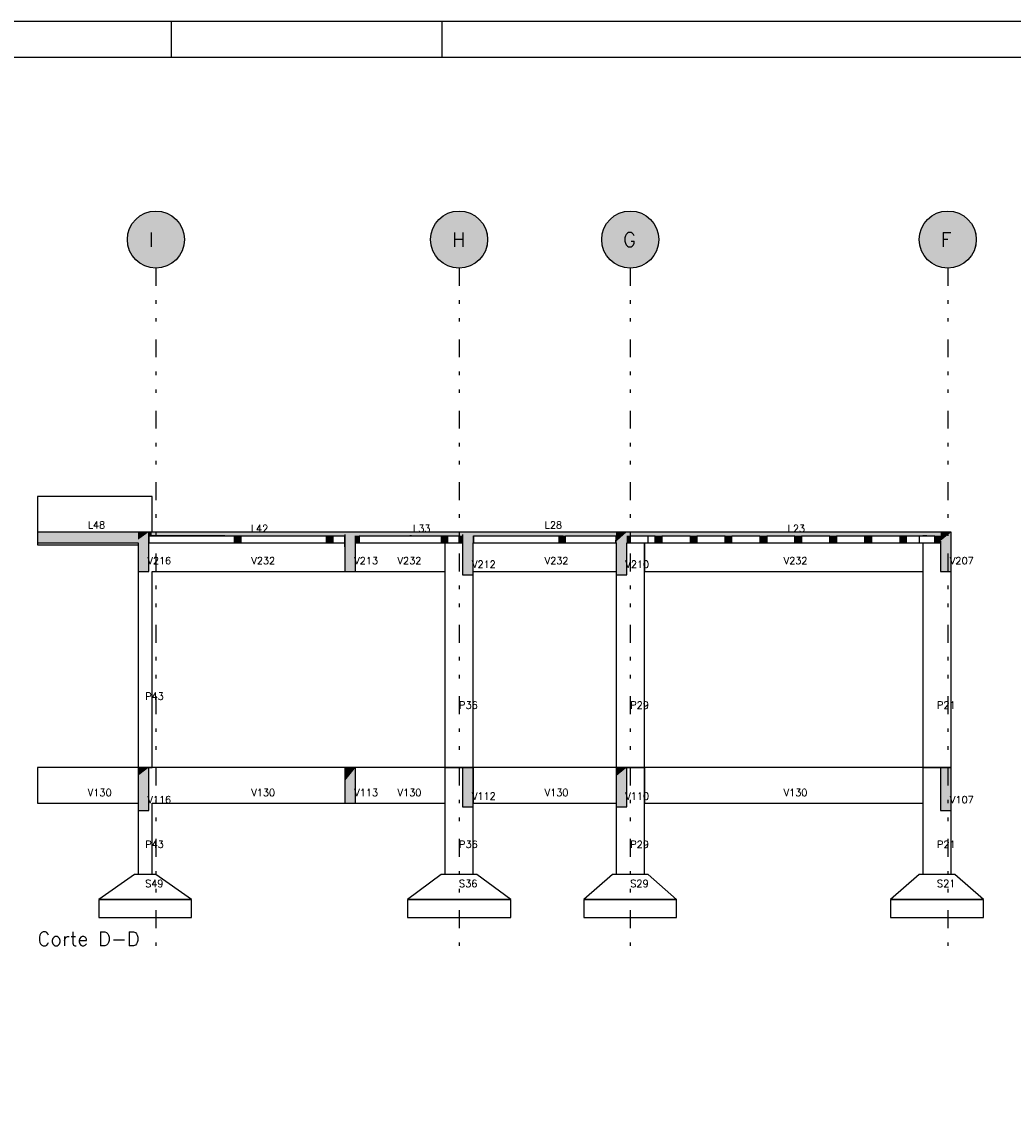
# Model space of a CAD drawing. Extents: x 0 to 84.1, y 0 to 59.4.
# Tile 3 of 6: x 16.8 to 44.6, y 29.1 to 59.4. Entities that reach past the tile are written whole.
import ezdxf

# ---------------------------------------------------------------- set-up
doc = ezdxf.new("R2010")
doc.units = 0
doc.linetypes.add('ESTILO_TQS_0004', pattern=[2, 0.5, -0.4, 0.1, -0.4, 0.1, -0.5])
for name, color, linetype in [('1', 1, 'CONTINUOUS'), ('2', 2, 'CONTINUOUS'), ('6', 6, 'CONTINUOUS')]:
    doc.layers.add(name, color=color, linetype=linetype)
doc.styles.get("Standard").update_dxf_attribs({"font": 'ROMANS.SHX'})

msp = doc.modelspace()

# ---------------------------------------------------------------- linework, layer by layer
at = {"layer": '1', "linetype": 'ESTILO_TQS_0004'}
for p, q in [((20.569266, 52.490471), (20.569266, 33.49047)), ((29.069266, 52.490471), (29.069266, 33.49047)), ((33.869266, 52.490471), (33.869266, 33.49047)), ((42.769266, 52.490471), (42.769266, 33.49047))]:
    msp.add_line(p, q, dxfattribs=at)
at = {"layer": '1', "linetype": 'CONTINUOUS'}
for points in [[(21.369266, 53.290471), (20.107921, 53.944046), (20.023223, 53.875139)], [(21.369266, 53.290471), (20.201214, 54.000779), (20.107921, 53.944046)], [(21.369266, 53.290471), (20.301362, 54.044279), (20.201214, 54.000779)], [(21.369266, 53.290471), (20.406501, 54.073738), (20.301362, 54.044279)], [(21.369266, 53.290471), (20.514672, 54.088606), (20.406501, 54.073738)], [(21.369266, 53.290471), (20.62386, 54.088606), (20.514672, 54.088606)], [(21.369266, 53.290471), (20.732031, 54.073738), (20.62386, 54.088606)], [(21.369266, 53.290471), (20.837169, 54.044279), (20.732031, 54.073738)], [(21.369266, 53.290471), (20.937318, 54.000779), (20.837169, 54.044279)], [(21.369266, 53.290471), (21.03061, 53.944046), (20.937318, 54.000779)], [(21.369266, 53.290471), (21.115308, 53.875139), (21.03061, 53.944046)], [(29.869266, 53.290471), (28.607921, 53.944046), (28.523223, 53.875139)], [(29.869266, 53.290471), (28.701214, 54.000779), (28.607921, 53.944046)], [(29.869266, 53.290471), (28.801362, 54.044279), (28.701214, 54.000779)], [(29.869266, 53.290471), (28.906501, 54.073738), (28.801362, 54.044279)], [(29.869266, 53.290471), (29.014672, 54.088606), (28.906501, 54.073738)], [(29.869266, 53.290471), (29.12386, 54.088606), (29.014672, 54.088606)], [(29.869266, 53.290471), (29.232031, 54.073738), (29.12386, 54.088606)], [(29.869266, 53.290471), (29.337169, 54.044279), (29.232031, 54.073738)], [(29.869266, 53.290471), (29.437318, 54.000779), (29.337169, 54.044279)], [(29.869266, 53.290471), (29.53061, 53.944046), (29.437318, 54.000779)], [(29.869266, 53.290471), (29.615308, 53.875139), (29.53061, 53.944046)], [(34.669266, 53.290471), (33.407921, 53.944046), (33.323223, 53.875139)], [(34.669266, 53.290471), (33.501214, 54.000779), (33.407921, 53.944046)], [(34.669266, 53.290471), (33.601362, 54.044279), (33.501214, 54.000779)], [(34.669266, 53.290471), (33.706501, 54.073738), (33.601362, 54.044279)], [(34.669266, 53.290471), (33.814672, 54.088606), (33.706501, 54.073738)], [(34.669266, 53.290471), (33.92386, 54.088606), (33.814672, 54.088606)], [(34.669266, 53.290471), (34.032031, 54.073738), (33.92386, 54.088606)], [(34.669266, 53.290471), (34.137169, 54.044279), (34.032031, 54.073738)], [(34.669266, 53.290471), (34.237318, 54.000779), (34.137169, 54.044279)], [(34.669266, 53.290471), (34.33061, 53.944046), (34.237318, 54.000779)], [(34.669266, 53.290471), (34.415308, 53.875139), (34.33061, 53.944046)], [(43.569266, 53.290471), (42.307921, 53.944046), (42.223223, 53.875139)], [(43.569266, 53.290471), (42.401214, 54.000779), (42.307921, 53.944046)], [(43.569266, 53.290471), (42.501362, 54.044279), (42.401214, 54.000779)], [(43.569266, 53.290471), (42.606501, 54.073738), (42.501362, 54.044279)], [(43.569266, 53.290471), (42.714672, 54.088606), (42.606501, 54.073738)], [(43.569266, 53.290471), (42.82386, 54.088606), (42.714672, 54.088606)], [(43.569266, 53.290471), (42.932031, 54.073738), (42.82386, 54.088606)], [(43.569266, 53.290471), (43.037169, 54.044279), (42.932031, 54.073738)], [(43.569266, 53.290471), (43.137318, 54.000779), (43.037169, 54.044279)], [(43.569266, 53.290471), (43.23061, 53.944046), (43.137318, 54.000779)], [(43.569266, 53.290471), (43.315308, 53.875139), (43.23061, 53.944046)], [(21.369266, 53.290471), (19.88573, 53.706138), (19.835497, 53.609191)], [(21.369266, 53.290471), (19.948697, 53.795341), (19.88573, 53.706138)], [(21.369266, 53.290471), (20.023223, 53.875139), (19.948697, 53.795341)], [(21.369266, 53.290471), (21.189835, 53.795341), (21.115308, 53.875139)], [(21.369266, 53.290471), (21.252801, 53.706138), (21.189835, 53.795341)], [(21.369266, 53.290471), (21.303035, 53.609191), (21.252801, 53.706138)], [(29.869266, 53.290471), (28.38573, 53.706138), (28.335497, 53.609191)], [(29.869266, 53.290471), (28.448697, 53.795341), (28.38573, 53.706138)], [(29.869266, 53.290471), (28.523223, 53.875139), (28.448697, 53.795341)], [(29.869266, 53.290471), (29.689835, 53.795341), (29.615308, 53.875139)], [(29.869266, 53.290471), (29.752801, 53.706138), (29.689835, 53.795341)], [(29.869266, 53.290471), (29.803035, 53.609191), (29.752801, 53.706138)], [(34.669266, 53.290471), (33.18573, 53.706138), (33.135497, 53.609191)], [(34.669266, 53.290471), (33.248697, 53.795341), (33.18573, 53.706138)], [(34.669266, 53.290471), (33.323223, 53.875139), (33.248697, 53.795341)], [(34.669266, 53.290471), (34.489835, 53.795341), (34.415308, 53.875139)], [(34.669266, 53.290471), (34.552801, 53.706138), (34.489835, 53.795341)], [(34.669266, 53.290471), (34.603035, 53.609191), (34.552801, 53.706138)], [(43.569266, 53.290471), (42.08573, 53.706138), (42.035497, 53.609191)], [(43.569266, 53.290471), (42.148697, 53.795341), (42.08573, 53.706138)], [(43.569266, 53.290471), (42.223223, 53.875139), (42.148697, 53.795341)], [(43.569266, 53.290471), (43.389835, 53.795341), (43.315308, 53.875139)], [(43.569266, 53.290471), (43.452801, 53.706138), (43.389835, 53.795341)], [(43.569266, 53.290471), (43.503035, 53.609191), (43.452801, 53.706138)], [(21.369266, 53.290471), (19.776717, 53.399404), (19.769266, 53.290471)], [(21.369266, 53.290471), (19.798932, 53.506308), (19.776717, 53.399404)], [(21.369266, 53.290471), (19.835497, 53.609191), (19.798932, 53.506308)], [(21.369266, 53.290471), (21.3396, 53.506308), (21.303035, 53.609191)], [(21.369266, 53.290471), (21.361814, 53.399404), (21.3396, 53.506308)], [(29.869266, 53.290471), (28.276717, 53.399404), (28.269266, 53.290471)], [(29.869266, 53.290471), (28.298932, 53.506308), (28.276717, 53.399404)], [(29.869266, 53.290471), (28.335497, 53.609191), (28.298932, 53.506308)], [(29.869266, 53.290471), (29.8396, 53.506308), (29.803035, 53.609191)], [(29.869266, 53.290471), (29.861814, 53.399404), (29.8396, 53.506308)], [(34.669266, 53.290471), (33.076717, 53.399404), (33.069266, 53.290471)], [(34.669266, 53.290471), (33.098932, 53.506308), (33.076717, 53.399404)], [(34.669266, 53.290471), (33.135497, 53.609191), (33.098932, 53.506308)], [(34.669266, 53.290471), (34.6396, 53.506308), (34.603035, 53.609191)], [(34.669266, 53.290471), (34.661814, 53.399404), (34.6396, 53.506308)], [(43.569266, 53.290471), (41.976717, 53.399404), (41.969266, 53.290471)], [(43.569266, 53.290471), (41.998932, 53.506308), (41.976717, 53.399404)], [(43.569266, 53.290471), (42.035497, 53.609191), (41.998932, 53.506308)], [(43.569266, 53.290471), (43.5396, 53.506308), (43.503035, 53.609191)], [(43.569266, 53.290471), (43.561814, 53.399404), (43.5396, 53.506308)], [(21.369266, 53.290471), (19.769266, 53.290471), (19.776717, 53.181537)], [(21.369266, 53.290471), (19.776717, 53.181537), (19.798932, 53.074633)], [(21.369266, 53.290471), (19.798932, 53.074633), (19.835497, 52.97175)], [(21.369266, 53.290471), (19.835497, 52.97175), (19.88573, 52.874803)], [(21.369266, 53.290471), (19.88573, 52.874803), (19.948697, 52.7856)], [(21.369266, 53.290471), (19.948697, 52.7856), (20.023223, 52.705802)], [(21.369266, 53.290471), (20.023223, 52.705802), (20.107921, 52.636895)], [(21.369266, 53.290471), (20.107921, 52.636895), (20.201214, 52.580162)], [(21.369266, 53.290471), (20.201214, 52.580162), (20.301362, 52.536662)], [(21.369266, 53.290471), (20.301362, 52.536662), (20.406501, 52.507203)], [(21.369266, 53.290471), (20.406501, 52.507203), (20.514672, 52.492335)], [(21.369266, 53.290471), (20.514672, 52.492335), (20.62386, 52.492335)], [(21.369266, 53.290471), (20.62386, 52.492335), (20.732031, 52.507203)], [(21.369266, 53.290471), (20.732031, 52.507203), (20.837169, 52.536662)], [(21.369266, 53.290471), (20.837169, 52.536662), (20.937318, 52.580162)], [(21.369266, 53.290471), (20.937318, 52.580162), (21.03061, 52.636895)], [(21.369266, 53.290471), (21.03061, 52.636895), (21.115308, 52.705802)], [(21.369266, 53.290471), (21.115308, 52.705802), (21.189835, 52.7856)], [(21.369266, 53.290471), (21.189835, 52.7856), (21.252801, 52.874803)], [(21.369266, 53.290471), (21.252801, 52.874803), (21.303035, 52.97175)], [(21.369266, 53.290471), (21.303035, 52.97175), (21.3396, 53.074633)], [(21.369266, 53.290471), (21.3396, 53.074633), (21.361814, 53.181537)], [(21.369266, 53.290471), (21.361814, 53.181537), (21.369266, 53.290471)], [(29.869266, 53.290471), (28.269266, 53.290471), (28.276717, 53.181537)], [(29.869266, 53.290471), (28.276717, 53.181537), (28.298932, 53.074633)], [(29.869266, 53.290471), (28.298932, 53.074633), (28.335497, 52.97175)], [(29.869266, 53.290471), (28.335497, 52.97175), (28.38573, 52.874803)], [(29.869266, 53.290471), (28.38573, 52.874803), (28.448697, 52.7856)], [(29.869266, 53.290471), (28.448697, 52.7856), (28.523223, 52.705802)], [(29.869266, 53.290471), (28.523223, 52.705802), (28.607921, 52.636895)], [(29.869266, 53.290471), (28.607921, 52.636895), (28.701214, 52.580162)], [(29.869266, 53.290471), (28.701214, 52.580162), (28.801362, 52.536662)], [(29.869266, 53.290471), (28.801362, 52.536662), (28.906501, 52.507203)], [(29.869266, 53.290471), (28.906501, 52.507203), (29.014672, 52.492335)], [(29.869266, 53.290471), (29.014672, 52.492335), (29.12386, 52.492335)], [(29.869266, 53.290471), (29.12386, 52.492335), (29.232031, 52.507203)], [(29.869266, 53.290471), (29.232031, 52.507203), (29.337169, 52.536662)], [(29.869266, 53.290471), (29.337169, 52.536662), (29.437318, 52.580162)], [(29.869266, 53.290471), (29.437318, 52.580162), (29.53061, 52.636895)], [(29.869266, 53.290471), (29.53061, 52.636895), (29.615308, 52.705802)], [(29.869266, 53.290471), (29.615308, 52.705802), (29.689835, 52.7856)], [(29.869266, 53.290471), (29.689835, 52.7856), (29.752801, 52.874803)], [(29.869266, 53.290471), (29.752801, 52.874803), (29.803035, 52.97175)], [(29.869266, 53.290471), (29.803035, 52.97175), (29.8396, 53.074633)], [(29.869266, 53.290471), (29.8396, 53.074633), (29.861814, 53.181537)], [(29.869266, 53.290471), (29.861814, 53.181537), (29.869266, 53.290471)], [(34.669266, 53.290471), (33.069266, 53.290471), (33.076717, 53.181537)], [(34.669266, 53.290471), (33.076717, 53.181537), (33.098932, 53.074633)], [(34.669266, 53.290471), (33.098932, 53.074633), (33.135497, 52.97175)], [(34.669266, 53.290471), (33.135497, 52.97175), (33.18573, 52.874803)], [(34.669266, 53.290471), (33.18573, 52.874803), (33.248697, 52.7856)], [(34.669266, 53.290471), (33.248697, 52.7856), (33.323223, 52.705802)], [(34.669266, 53.290471), (33.323223, 52.705802), (33.407921, 52.636895)], [(34.669266, 53.290471), (33.407921, 52.636895), (33.501214, 52.580162)], [(34.669266, 53.290471), (33.501214, 52.580162), (33.601362, 52.536662)], [(34.669266, 53.290471), (33.601362, 52.536662), (33.706501, 52.507203)], [(34.669266, 53.290471), (33.706501, 52.507203), (33.814672, 52.492335)], [(34.669266, 53.290471), (33.814672, 52.492335), (33.92386, 52.492335)], [(34.669266, 53.290471), (33.92386, 52.492335), (34.032031, 52.507203)], [(34.669266, 53.290471), (34.032031, 52.507203), (34.137169, 52.536662)], [(34.669266, 53.290471), (34.137169, 52.536662), (34.237318, 52.580162)], [(34.669266, 53.290471), (34.237318, 52.580162), (34.33061, 52.636895)], [(34.669266, 53.290471), (34.33061, 52.636895), (34.415308, 52.705802)], [(34.669266, 53.290471), (34.415308, 52.705802), (34.489835, 52.7856)], [(34.669266, 53.290471), (34.489835, 52.7856), (34.552801, 52.874803)], [(34.669266, 53.290471), (34.552801, 52.874803), (34.603035, 52.97175)], [(34.669266, 53.290471), (34.603035, 52.97175), (34.6396, 53.074633)], [(34.669266, 53.290471), (34.6396, 53.074633), (34.661814, 53.181537)], [(34.669266, 53.290471), (34.661814, 53.181537), (34.669266, 53.290471)], [(43.569266, 53.290471), (41.969266, 53.290471), (41.976717, 53.181537)], [(43.569266, 53.290471), (41.976717, 53.181537), (41.998932, 53.074633)], [(43.569266, 53.290471), (41.998932, 53.074633), (42.035497, 52.97175)], [(43.569266, 53.290471), (42.035497, 52.97175), (42.08573, 52.874803)], [(43.569266, 53.290471), (42.08573, 52.874803), (42.148697, 52.7856)], [(43.569266, 53.290471), (42.148697, 52.7856), (42.223223, 52.705802)], [(43.569266, 53.290471), (42.223223, 52.705802), (42.307921, 52.636895)], [(43.569266, 53.290471), (42.307921, 52.636895), (42.401214, 52.580162)], [(43.569266, 53.290471), (42.401214, 52.580162), (42.501362, 52.536662)], [(43.569266, 53.290471), (42.501362, 52.536662), (42.606501, 52.507203)], [(43.569266, 53.290471), (42.606501, 52.507203), (42.714672, 52.492335)], [(43.569266, 53.290471), (42.714672, 52.492335), (42.82386, 52.492335)], [(43.569266, 53.290471), (42.82386, 52.492335), (42.932031, 52.507203)], [(43.569266, 53.290471), (42.932031, 52.507203), (43.037169, 52.536662)], [(43.569266, 53.290471), (43.037169, 52.536662), (43.137318, 52.580162)], [(43.569266, 53.290471), (43.137318, 52.580162), (43.23061, 52.636895)], [(43.569266, 53.290471), (43.23061, 52.636895), (43.315308, 52.705802)], [(43.569266, 53.290471), (43.315308, 52.705802), (43.389835, 52.7856)], [(43.569266, 53.290471), (43.389835, 52.7856), (43.452801, 52.874803)], [(43.569266, 53.290471), (43.452801, 52.874803), (43.503035, 52.97175)], [(43.569266, 53.290471), (43.503035, 52.97175), (43.5396, 53.074633)], [(43.569266, 53.290471), (43.5396, 53.074633), (43.561814, 53.181537)], [(43.569266, 53.290471), (43.561814, 53.181537), (43.569266, 53.290471)]]:
    msp.add_solid(points, dxfattribs=at)
at = {"layer": '2', "linetype": 'CONTINUOUS'}
for p, q in [((84.100006, 59.400002), (0, 59.400002)), ((21, 59.400002), (21, 58.400002)), ((28.600006, 58.400002), (28.600006, 59.400002))]:
    msp.add_line(p, q, dxfattribs=at)
msp.add_lwpolyline([(83.100006, 1), (2.5, 1), (2.5, 58.400002), (83.100006, 58.400002), (83.100006, 1)], dxfattribs=at)
for centre in [(20.569266, 53.290471), (29.069266, 53.290471), (33.869266, 53.290471), (42.769266, 53.290471)]:
    msp.add_circle(centre, 0.8, dxfattribs=at)
at = {"layer": '6', "linetype": 'CONTINUOUS'}
for p, q in [((20.069266, 46.09047), (17.25092, 46.09047)), ((17.25092, 46.09047), (17.25092, 45.303981)), ((20.469266, 46.09047), (20.069266, 46.09047)), ((20.469266, 45.09047), (20.469266, 46.09047)), ((17.25092, 45.303981), (17.25092, 45.09047)), ((19.072906, 45.09047), (17.25092, 45.09047)), ((17.25092, 45.09047), (17.25092, 44.843878)), ((17.25092, 44.843878), (17.25092, 44.79047)), ((20.069266, 45.09047), (19.072906, 45.09047)), ((20.311184, 45.09047), (20.069266, 45.09047)), ((20.369266, 45.09047), (20.311184, 45.09047)), ((20.449905, 45.09047), (20.369266, 45.09047)), ((20.369266, 44.99047), (20.369266, 45.07111)), ((20.369266, 44.951749), (20.369266, 44.99047)), ((20.369266, 44.79047), (20.369266, 44.951749)), ((20.372493, 44.99047), (20.372864, 44.99047)), ((20.372864, 44.99047), (20.449905, 44.99047)), ((20.373266, 44.917463), (20.372864, 44.99047)), ((20.372864, 44.99047), (20.372965, 44.79047)), ((20.372864, 44.79047), (20.372864, 44.99047)), ((20.373266, 44.99047), (20.373266, 44.79047)), ((20.373266, 44.99047), (20.373266, 44.79047)), ((20.373266, 44.79047), (20.373266, 44.917463)), ((25.869266, 45.09047), (20.449905, 45.09047)), ((20.449905, 44.99047), (22.501975, 44.99047)), ((22.501975, 44.99047), (20.449905, 44.99047)), ((22.501975, 44.99047), (22.765266, 44.99047)), ((22.765266, 44.99047), (22.884638, 44.99047)), ((22.765266, 44.99047), (22.765266, 44.863478)), ((22.765266, 44.863478), (22.765266, 44.79047)), ((22.884638, 44.99047), (22.953266, 44.99047)), ((22.953266, 44.99047), (25.345266, 44.99047)), ((22.953266, 44.99047), (22.953266, 44.79047)), ((22.953266, 44.917463), (22.953266, 44.99047)), ((22.953266, 44.79047), (22.953266, 44.917463)), ((25.345266, 44.99047), (25.533266, 44.99047)), ((25.345266, 44.99047), (25.345266, 44.79047)), ((25.533266, 44.99047), (25.865944, 44.99047)), ((25.533266, 44.99047), (25.533266, 44.79047)), ((25.533266, 44.917463), (25.533266, 44.99047)), ((25.533266, 44.79047), (25.533266, 44.917463)), ((25.865266, 44.79047), (25.865266, 44.99047)), ((25.865266, 44.863478), (25.865266, 44.99047)), ((25.865944, 44.99047), (25.865266, 44.863478)), ((25.865266, 44.79047), (25.865266, 44.863478)), ((25.865266, 44.863478), (25.866769, 44.79047)), ((26.056337, 45.09047), (25.869266, 45.09047)), ((25.869266, 45.028113), (25.869266, 44.99047)), ((25.869266, 44.99047), (25.869266, 44.865756)), ((25.869266, 44.865756), (25.869266, 44.79047)), ((26.169266, 45.09047), (26.056337, 45.09047)), ((29.169266, 45.09047), (26.169266, 45.09047)), ((26.169266, 44.912213), (26.169266, 44.99047)), ((26.169266, 44.79047), (26.169266, 44.912213)), ((26.269266, 44.99047), (27.691049, 44.99047)), ((26.269266, 44.99047), (26.269266, 44.79047)), ((26.269266, 44.902311), (26.269266, 44.99047)), ((26.269266, 44.79047), (26.269266, 44.902311)), ((27.691049, 44.99047), (27.732179, 44.99047)), ((27.732179, 44.99047), (27.691049, 44.99047)), ((27.732179, 44.99047), (28.565266, 44.99047)), ((28.565266, 44.99047), (28.753266, 44.99047)), ((28.565266, 44.99047), (28.565266, 44.79047)), ((28.753266, 44.99047), (28.856683, 44.99047)), ((28.753266, 44.902311), (28.753266, 44.99047)), ((28.753266, 44.79047), (28.753266, 44.902311)), ((28.856683, 44.99047), (29.069266, 44.99047)), ((29.069266, 44.79047), (29.069266, 44.99047)), ((29.069266, 44.99047), (29.069266, 44.87863)), ((29.069266, 44.87863), (29.069266, 44.79047)), ((29.356815, 45.09047), (29.169266, 45.09047)), ((29.356815, 45.09047), (29.169266, 45.09047)), ((29.169266, 45.027954), (29.169266, 44.99047)), ((29.169266, 44.99047), (29.169266, 44.865437)), ((29.169266, 44.865437), (29.169266, 44.79047)), ((29.469266, 45.09047), (29.356815, 45.09047)), ((32.028342, 45.09047), (29.469266, 45.09047)), ((29.47239, 44.99047), (29.472588, 44.99047)), ((29.47239, 44.79047), (29.47239, 44.99047)), ((29.472588, 44.79047), (29.47239, 44.99047)), ((29.472588, 44.99047), (31.865266, 44.99047)), ((29.472588, 44.99047), (29.472588, 44.79047)), ((29.473266, 44.917463), (29.472588, 44.99047)), ((29.473266, 44.99047), (29.473266, 44.79047)), ((29.473266, 44.99047), (29.473266, 44.79047)), ((29.473266, 44.79047), (29.473266, 44.917463)), ((31.865266, 44.99047), (31.984638, 44.99047)), ((31.865266, 44.99047), (31.865266, 44.863478)), ((31.865266, 44.863478), (31.865266, 44.79047)), ((33.469266, 45.09047), (32.028342, 45.09047)), ((32.053266, 44.99047), (33.465266, 44.99047)), ((32.053266, 44.917463), (32.053266, 44.99047)), ((32.053266, 44.79047), (32.053266, 44.917463)), ((33.465266, 44.99047), (33.465266, 44.863478)), ((33.465266, 44.79047), (33.465266, 44.863478)), ((33.465266, 44.863478), (33.465768, 44.79047)), ((33.702158, 45.09047), (33.469266, 45.09047)), ((33.769266, 45.09047), (33.702158, 45.09047)), ((42.569266, 45.09047), (33.769266, 45.09047)), ((33.869266, 44.99047), (34.15742, 44.99047)), ((33.869266, 44.99047), (33.869266, 44.79047)), ((33.869266, 44.902569), (33.869266, 44.99047)), ((33.869266, 44.79047), (33.869266, 44.902569)), ((34.15742, 44.99047), (34.565266, 44.99047)), ((34.369266, 44.79047), (34.369266, 44.99047)), ((34.565266, 44.79047), (34.565266, 44.99047)), ((34.565266, 44.99047), (34.565266, 44.874844)), ((34.565266, 44.874844), (34.565266, 44.79047)), ((34.753266, 44.99047), (35.545266, 44.99047)), ((34.753266, 44.99047), (34.753266, 44.79047)), ((34.753266, 44.906097), (34.753266, 44.99047)), ((34.753266, 44.79047), (34.753266, 44.906097)), ((35.545266, 44.99047), (35.545266, 44.874844)), ((35.545266, 44.874844), (35.545266, 44.79047)), ((35.733266, 44.99047), (36.525266, 44.99047)), ((35.733266, 44.99047), (35.733266, 44.79047)), ((35.733266, 44.906097), (35.733266, 44.99047)), ((35.733266, 44.79047), (35.733266, 44.906097)), ((36.525266, 44.79047), (36.525266, 44.99047)), ((36.525266, 44.99047), (36.525266, 44.874844)), ((36.525266, 44.874844), (36.525266, 44.79047)), ((36.713266, 44.99047), (37.505266, 44.99047)), ((36.713266, 44.906097), (36.713266, 44.99047)), ((36.713266, 44.79047), (36.713266, 44.906097)), ((37.505266, 44.99047), (37.505266, 44.874844)), ((37.505266, 44.874844), (37.505266, 44.79047)), ((37.693266, 44.99047), (38.485266, 44.99047)), ((37.693266, 44.99047), (37.693266, 44.79047)), ((37.693266, 44.906097), (37.693266, 44.99047)), ((37.693266, 44.79047), (37.693266, 44.906097)), ((38.485266, 44.79047), (38.485266, 44.99047)), ((38.485266, 44.99047), (38.485266, 44.79047)), ((38.673266, 44.99047), (39.465266, 44.99047)), ((38.673266, 44.99047), (38.673266, 44.79047)), ((38.673266, 44.906097), (38.673266, 44.99047)), ((38.673266, 44.79047), (38.673266, 44.906097)), ((39.465266, 44.79047), (39.465266, 44.99047)), ((39.465266, 44.99047), (39.465266, 44.79047)), ((39.653266, 44.99047), (40.212624, 44.99047)), ((39.653266, 44.99047), (39.653266, 44.79047)), ((39.653266, 44.906097), (39.653266, 44.99047)), ((39.653266, 44.79047), (39.653266, 44.906097)), ((40.212624, 44.99047), (40.445266, 44.99047)), ((40.445266, 44.99047), (40.553954, 44.99047)), ((40.445266, 44.79047), (40.445266, 44.99047)), ((40.445266, 44.99047), (40.445266, 44.874844)), ((40.445266, 44.874844), (40.445266, 44.79047)), ((40.553954, 44.99047), (40.633266, 44.99047)), ((40.633266, 44.99047), (41.425266, 44.99047)), ((40.633266, 44.99047), (40.633266, 44.79047)), ((40.633266, 44.906097), (40.633266, 44.99047)), ((40.633266, 44.79047), (40.633266, 44.906097)), ((41.425266, 44.99047), (41.613266, 44.99047)), ((41.425266, 44.99047), (41.425266, 44.79047)), ((41.613266, 44.99047), (42.069266, 44.99047)), ((41.613266, 44.906097), (41.613266, 44.99047)), ((41.613266, 44.79047), (41.613266, 44.906097)), ((41.969266, 44.99047), (41.969266, 44.79047)), ((42.069266, 44.99047), (42.181112, 44.99047)), ((42.181112, 44.99047), (42.069266, 44.99047)), ((42.181112, 44.99047), (42.405266, 44.99047)), ((42.405266, 44.79047), (42.405266, 44.99047)), ((42.405266, 44.99047), (42.405266, 44.79047)), ((42.802158, 45.09047), (42.569266, 45.09047)), ((42.569266, 44.835209), (42.569266, 44.79047)), ((42.869266, 45.09047), (42.802158, 45.09047)), ((42.869266, 44.236531), (42.869266, 45.09047)), ((17.25092, 44.79047), (17.752659, 44.79047)), ((17.25092, 44.79047), (17.25092, 44.781713)), ((17.25092, 44.781713), (17.25092, 44.73047)), ((17.25092, 44.73047), (20.069266, 44.73047)), ((17.752659, 44.79047), (20.069266, 44.79047)), ((20.069266, 44.79047), (20.069266, 43.99047)), ((20.369266, 44.203436), (20.369266, 44.79047)), ((20.369266, 44.79047), (20.372493, 44.79047)), ((20.372493, 44.79047), (20.372864, 44.79047)), ((20.372864, 44.79047), (20.372965, 44.79047)), ((20.372965, 44.79047), (20.373266, 44.79047)), ((20.373266, 44.79047), (22.765266, 44.79047)), ((22.765266, 44.79047), (22.884638, 44.79047)), ((22.884638, 44.79047), (22.953266, 44.79047)), ((22.953266, 44.79047), (25.345266, 44.79047)), ((25.345266, 44.79047), (25.413893, 44.79047)), ((25.413893, 44.79047), (25.533266, 44.79047)), ((25.533266, 44.79047), (25.865266, 44.79047)), ((25.866769, 44.79047), (25.869266, 44.79047)), ((25.869266, 44.6764), (25.869266, 44.79047)), ((25.869266, 44.79047), (25.869266, 44.6764)), ((25.869266, 44.79047), (25.869266, 44.6764)), ((25.869266, 44.6764), (25.869266, 43.99047)), ((26.169266, 44.420886), (26.169266, 44.79047)), ((26.169266, 44.79047), (26.231782, 44.79047)), ((26.231782, 44.79047), (26.247836, 44.79047)), ((26.247836, 44.79047), (26.253196, 44.79047)), ((26.253196, 44.79047), (26.269266, 44.79047)), ((26.269266, 44.79047), (28.565266, 44.79047)), ((28.565266, 44.79047), (28.648135, 44.79047)), ((28.648135, 44.79047), (28.753266, 44.79047)), ((28.669266, 44.79047), (28.669266, 38.49047)), ((28.753266, 44.79047), (29.069266, 44.79047)), ((29.069266, 44.79047), (29.085336, 44.79047)), ((29.085336, 44.79047), (29.090695, 44.79047)), ((29.090695, 44.79047), (29.105013, 44.79047)), ((29.105013, 44.79047), (29.169266, 44.79047)), ((29.169266, 44.79047), (29.169266, 44.640669)), ((29.169266, 44.640669), (29.169266, 43.89047)), ((29.469266, 44.322748), (29.469266, 44.79047)), ((29.469266, 44.79047), (29.47239, 44.79047)), ((29.47239, 44.79047), (29.472588, 44.79047)), ((29.472588, 44.79047), (29.473266, 44.79047)), ((29.473266, 44.79047), (31.865266, 44.79047)), ((31.865266, 44.79047), (31.984638, 44.79047)), ((31.984638, 44.79047), (32.053266, 44.79047)), ((32.053266, 44.79047), (33.465266, 44.79047)), ((33.465768, 44.79047), (33.469266, 44.79047)), ((33.469266, 44.79047), (33.469266, 43.89047)), ((33.469266, 44.79047), (33.469266, 38.49047)), ((33.769266, 44.158901), (33.769266, 44.79047)), ((33.769266, 44.79047), (33.848169, 44.79047)), ((33.848169, 44.79047), (33.869266, 44.79047)), ((33.869266, 44.79047), (34.369266, 44.79047)), ((34.269266, 44.79047), (34.269266, 43.99047)), ((34.269266, 38.49047), (34.269266, 44.79047)), ((34.369266, 44.79047), (34.565266, 44.79047)), ((34.565266, 44.79047), (34.673954, 44.79047)), ((34.673954, 44.79047), (34.753266, 44.79047)), ((34.753266, 44.79047), (35.545266, 44.79047)), ((35.545266, 44.79047), (35.624577, 44.79047)), ((35.624577, 44.79047), (35.733266, 44.79047)), ((35.733266, 44.79047), (36.525266, 44.79047)), ((36.525266, 44.79047), (36.633954, 44.79047)), ((36.633954, 44.79047), (36.713266, 44.79047)), ((36.713266, 44.79047), (37.505266, 44.79047)), ((37.505266, 44.79047), (37.613954, 44.79047)), ((37.613954, 44.79047), (37.693266, 44.79047)), ((37.693266, 44.79047), (38.485266, 44.79047)), ((38.485266, 44.79047), (38.564577, 44.79047)), ((38.564577, 44.79047), (38.673266, 44.79047)), ((38.673266, 44.79047), (39.465266, 44.79047)), ((39.465266, 44.79047), (39.573954, 44.79047)), ((39.573954, 44.79047), (39.653266, 44.79047)), ((39.653266, 44.79047), (40.445266, 44.79047)), ((40.445266, 44.79047), (40.553954, 44.79047)), ((40.553954, 44.79047), (40.633266, 44.79047)), ((40.633266, 44.79047), (41.425266, 44.79047)), ((41.425266, 44.79047), (41.504577, 44.79047)), ((41.504577, 44.79047), (41.613266, 44.79047)), ((41.613266, 44.79047), (41.969266, 44.79047)), ((41.969266, 44.79047), (42.405266, 44.79047)), ((42.069266, 44.79047), (42.069266, 38.49047)), ((42.405266, 44.79047), (42.439864, 44.79047)), ((42.439864, 44.79047), (42.569266, 44.79047)), ((42.569266, 44.79047), (42.569266, 43.99047)), ((26.169266, 43.99047), (26.169266, 44.420886)), ((29.469266, 43.89047), (29.469266, 44.322748)), ((42.869266, 43.99047), (42.869266, 44.236531)), ((20.069266, 43.99047), (20.311184, 43.99047)), ((20.069266, 43.99047), (20.069266, 38.49047)), ((20.311184, 43.99047), (20.369266, 43.99047)), ((20.369266, 43.99047), (20.369266, 44.203436)), ((20.469266, 43.99047), (25.869266, 43.99047)), ((20.469266, 38.49047), (20.469266, 43.99047)), ((25.869266, 43.99047), (26.056337, 43.99047)), ((26.019266, 43.99047), (26.056337, 43.99047)), ((26.056337, 43.99047), (26.169266, 43.99047)), ((26.169266, 43.99047), (28.669266, 43.99047)), ((29.469266, 43.99047), (33.469266, 43.99047)), ((33.769266, 43.89047), (33.769266, 44.158901)), ((34.269266, 43.99047), (42.069266, 43.99047)), ((42.569266, 43.99047), (42.802158, 43.99047)), ((42.802158, 43.99047), (42.869266, 43.99047)), ((42.869266, 38.49047), (42.869266, 43.99047)), ((29.169266, 43.89047), (29.356815, 43.89047)), ((29.356815, 43.89047), (29.469266, 43.89047)), ((29.469266, 38.49047), (29.469266, 43.89047)), ((33.469266, 43.89047), (33.702158, 43.89047)), ((33.702158, 43.89047), (33.769266, 43.89047)), ((20.069266, 38.49047), (17.25092, 38.49047)), ((17.25092, 38.49047), (17.25092, 37.703981)), ((20.311184, 38.49047), (20.069266, 38.49047)), ((20.069266, 38.49047), (20.069266, 38.258144)), ((20.069266, 38.49047), (20.469266, 38.49047)), ((20.369266, 38.49047), (20.311184, 38.49047)), ((20.369266, 37.522796), (20.369266, 38.49047)), ((20.469266, 38.49047), (20.369266, 38.49047)), ((25.869266, 38.49047), (20.469266, 38.49047)), ((26.056337, 38.49047), (25.869266, 38.49047)), ((25.869266, 38.49047), (25.869266, 38.114042)), ((26.056337, 38.49047), (26.019266, 38.49047)), ((26.169266, 38.49047), (26.056337, 38.49047)), ((28.669266, 38.49047), (26.169266, 38.49047)), ((26.169266, 37.881757), (26.169266, 38.49047)), ((28.669266, 38.49047), (28.669266, 35.49047)), ((29.169266, 38.49047), (28.669266, 38.49047)), ((28.669266, 38.49047), (29.469266, 38.49047)), ((29.356815, 38.49047), (29.169266, 38.49047)), ((29.169266, 38.49047), (29.169266, 38.078152)), ((29.469266, 38.49047), (29.356815, 38.49047)), ((29.469266, 38.49047), (29.469266, 37.49047)), ((33.469266, 38.49047), (29.469266, 38.49047)), ((29.469266, 37.786724), (29.469266, 38.49047)), ((33.702158, 38.49047), (33.469266, 38.49047)), ((33.469266, 38.49047), (33.469266, 38.244409)), ((33.469266, 38.49047), (33.469266, 35.49047)), ((33.469266, 38.49047), (34.269266, 38.49047)), ((33.769266, 38.49047), (33.702158, 38.49047)), ((33.769266, 37.636531), (33.769266, 38.49047)), ((34.269266, 38.49047), (33.769266, 38.49047)), ((34.269266, 38.49047), (34.269266, 37.49047)), ((42.069266, 38.49047), (34.269266, 38.49047)), ((34.269266, 35.49047), (34.269266, 38.49047)), ((42.069266, 38.49047), (42.069266, 35.49047)), ((42.569266, 38.49047), (42.069266, 38.49047)), ((42.069266, 38.49047), (42.869266, 38.49047)), ((42.73965, 38.49047), (42.569266, 38.49047)), ((42.569266, 38.49047), (42.569266, 37.972007)), ((42.869266, 38.49047), (42.73965, 38.49047)), ((42.869266, 37.29047), (42.869266, 38.49047)), ((42.869266, 37.834348), (42.869266, 38.49047)), ((20.069266, 38.258144), (20.069266, 37.29047)), ((33.469266, 38.244409), (33.469266, 37.39047)), ((25.869266, 38.114042), (25.869266, 37.49047)), ((26.169266, 37.49047), (26.169266, 37.881757)), ((29.169266, 38.078152), (29.169266, 37.39047)), ((42.569266, 37.972007), (42.569266, 37.29047)), ((17.25092, 37.703981), (17.25092, 37.49047)), ((29.469266, 37.39047), (29.469266, 37.786724)), ((33.769266, 37.39047), (33.769266, 37.636531)), ((42.869266, 37.29047), (42.869266, 37.834348)), ((17.25092, 37.49047), (20.069266, 37.49047)), ((20.069266, 37.29047), (20.311184, 37.29047)), ((20.069266, 37.29047), (20.069266, 35.49047)), ((20.311184, 37.29047), (20.369266, 37.29047)), ((20.369266, 37.29047), (20.369266, 37.522796)), ((20.469266, 37.49047), (25.869266, 37.49047)), ((20.469266, 35.49047), (20.469266, 37.49047)), ((25.869266, 37.49047), (26.056337, 37.49047)), ((26.019266, 37.49047), (26.056337, 37.49047)), ((26.056337, 37.49047), (26.169266, 37.49047)), ((26.169266, 37.49047), (28.669266, 37.49047)), ((29.169266, 37.39047), (29.356815, 37.39047)), ((29.356815, 37.39047), (29.469266, 37.39047)), ((29.469266, 37.49047), (33.469266, 37.49047)), ((29.469266, 35.49047), (29.469266, 37.39047)), ((33.469266, 37.39047), (33.702158, 37.39047)), ((33.702158, 37.39047), (33.769266, 37.39047)), ((34.269266, 37.49047), (42.069266, 37.49047)), ((42.569266, 37.29047), (42.73965, 37.29047)), ((42.73965, 37.29047), (42.869266, 37.29047)), ((42.869266, 35.49047), (42.869266, 37.29047)), ((19.969266, 35.49047), (18.969266, 34.79047)), ((20.569266, 35.49047), (19.969266, 35.49047)), ((21.569266, 34.79047), (20.569266, 35.49047)), ((28.569266, 35.49047), (27.619266, 34.79047)), ((29.569266, 35.49047), (28.569266, 35.49047)), ((30.519266, 34.79047), (29.569266, 35.49047)), ((33.369266, 35.49047), (32.569266, 34.79047)), ((34.369266, 35.49047), (33.369266, 35.49047)), ((35.169266, 34.79047), (34.369266, 35.49047)), ((41.969266, 35.49047), (41.169266, 34.79047)), ((42.969266, 35.49047), (41.969266, 35.49047)), ((43.769266, 34.79047), (42.969266, 35.49047)), ((18.969266, 34.79047), (18.969266, 34.29047)), ((21.569266, 34.79047), (18.969266, 34.79047)), ((18.969266, 34.79047), (21.569266, 34.79047)), ((21.569266, 34.29047), (21.569266, 34.79047)), ((27.619266, 34.79047), (27.619266, 34.29047)), ((30.519266, 34.79047), (27.619266, 34.79047)), ((27.619266, 34.79047), (30.519266, 34.79047)), ((30.519266, 34.29047), (30.519266, 34.79047)), ((32.569266, 34.79047), (32.569266, 34.29047)), ((35.169266, 34.79047), (32.569266, 34.79047)), ((32.569266, 34.79047), (35.169266, 34.79047)), ((35.169266, 34.29047), (35.169266, 34.79047)), ((41.169266, 34.79047), (41.169266, 34.29047)), ((43.769266, 34.79047), (41.169266, 34.79047)), ((41.169266, 34.79047), (43.769266, 34.79047)), ((43.769266, 34.29047), (43.769266, 34.79047)), ((18.969266, 34.29047), (21.569266, 34.29047)), ((27.619266, 34.29047), (30.519266, 34.29047)), ((32.569266, 34.29047), (35.169266, 34.29047)), ((41.169266, 34.29047), (43.769266, 34.29047))]:
    msp.add_line(p, q, dxfattribs=at)
for points in [[(20.069266, 44.984412), (19.072906, 45.09047), (17.25092, 45.09047)], [(20.069266, 44.984412), (17.25092, 45.09047), (17.25092, 44.937937)], [(20.069266, 44.984412), (17.25092, 44.937937), (17.25092, 44.896528)], [(20.069266, 44.984412), (17.25092, 44.896528), (17.25092, 44.843878)], [(20.069266, 44.984412), (17.25092, 44.843878), (17.25092, 44.79047)], [(20.069266, 44.984412), (17.25092, 44.79047), (17.752659, 44.79047)], [(20.069266, 44.984412), (17.752659, 44.79047), (20.069266, 44.79047)], [(20.069266, 44.984412), (20.069266, 45.09047), (19.072906, 45.09047)], [(20.069266, 44.877504), (20.369266, 44.203436), (20.369266, 45.09047)], [(20.069266, 44.877504), (20.369266, 45.09047), (20.311184, 45.09047)], [(20.069266, 44.877504), (20.311184, 45.09047), (20.069266, 45.09047)], [(20.069266, 44.877504), (20.069266, 45.09047), (20.069266, 44.877504)], [(20.069266, 44.984412), (20.069266, 44.79047), (20.069266, 44.984412)], [(20.069266, 44.877504), (20.069266, 43.99047), (20.311184, 43.99047)], [(20.069266, 44.877504), (20.311184, 43.99047), (20.369266, 43.99047)], [(20.069266, 44.877504), (20.369266, 43.99047), (20.369266, 44.203436)], [(20.449905, 45.09047), (20.369266, 45.09047), (20.369266, 45.07111)], [(20.449905, 45.09047), (20.369266, 45.07111), (20.369266, 44.99047)], [(20.449905, 45.09047), (20.369266, 44.99047), (20.449905, 44.99047)], [(20.449905, 45.09047), (20.449905, 44.99047), (22.501975, 44.99047)], [(20.449905, 45.09047), (22.501975, 44.99047), (25.869266, 44.99047)], [(20.449905, 45.09047), (25.869266, 44.99047), (25.869266, 45.028113)], [(20.449905, 45.09047), (25.869266, 45.028113), (25.869266, 45.09047)], [(20.449905, 45.09047), (25.869266, 45.09047), (22.501975, 45.09047)], [(20.449905, 45.09047), (22.501975, 45.09047), (20.449905, 45.09047)], [(22.765266, 44.863478), (22.953266, 44.917463), (22.953266, 44.99047)], [(22.765266, 44.863478), (22.953266, 44.99047), (22.884638, 44.99047)], [(22.765266, 44.863478), (22.884638, 44.99047), (22.765266, 44.99047)], [(22.765266, 44.863478), (22.765266, 44.99047), (22.765266, 44.863478)], [(22.765266, 44.863478), (22.953266, 44.79047), (22.953266, 44.917463)], [(22.765266, 44.863478), (22.765266, 44.79047), (22.884638, 44.79047)], [(22.765266, 44.863478), (22.884638, 44.79047), (22.953266, 44.79047)], [(25.345266, 44.99047), (25.345266, 44.863478), (25.345266, 44.79047)], [(25.345266, 44.99047), (25.345266, 44.79047), (25.413893, 44.79047)], [(25.345266, 44.99047), (25.413893, 44.79047), (25.533266, 44.79047)], [(25.345266, 44.99047), (25.533266, 44.79047), (25.533266, 44.917463)], [(25.345266, 44.99047), (25.533266, 44.917463), (25.533266, 44.99047)], [(25.345266, 44.99047), (25.533266, 44.99047), (25.413893, 44.99047)], [(25.345266, 44.99047), (25.413893, 44.99047), (25.345266, 44.99047)], [(25.865266, 44.863478), (25.869266, 44.865756), (25.869266, 44.99047)], [(25.865266, 44.863478), (25.869266, 44.99047), (25.865944, 44.99047)], [(25.865266, 44.863478), (25.865944, 44.99047), (25.865266, 44.863478)], [(25.865266, 44.863478), (25.869266, 44.79047), (25.869266, 44.865756)], [(25.865266, 44.863478), (25.866769, 44.79047), (25.869266, 44.79047)], [(25.869266, 44.6764), (26.169266, 44.420886), (26.169266, 45.09047)], [(25.869266, 44.6764), (26.169266, 45.09047), (26.056337, 45.09047)], [(25.869266, 44.6764), (26.056337, 45.09047), (25.869266, 45.09047)], [(25.869266, 44.6764), (25.869266, 45.09047), (25.869266, 44.6764)], [(26.169266, 45.09047), (26.169266, 45.051342), (26.169266, 44.99047)], [(26.169266, 45.09047), (26.169266, 44.99047), (27.691049, 44.99047)], [(26.169266, 45.09047), (27.691049, 44.99047), (27.732179, 44.99047)], [(26.169266, 45.09047), (27.732179, 44.99047), (28.856683, 44.99047)], [(26.169266, 45.09047), (28.856683, 44.99047), (29.169266, 44.99047)], [(26.169266, 45.09047), (29.169266, 44.99047), (29.169266, 45.027954)], [(26.169266, 45.09047), (29.169266, 45.027954), (29.169266, 45.09047)], [(26.169266, 45.09047), (29.169266, 45.09047), (28.856683, 45.09047)], [(26.169266, 45.09047), (28.856683, 45.09047), (27.732179, 45.09047)], [(26.169266, 45.09047), (27.732179, 45.09047), (27.691049, 45.09047)], [(26.169266, 45.09047), (27.691049, 45.09047), (26.169266, 45.09047)], [(26.169266, 44.912213), (26.269266, 44.902311), (26.269266, 44.99047)], [(26.169266, 44.912213), (26.269266, 44.99047), (26.253196, 44.99047)], [(26.169266, 44.912213), (26.253196, 44.99047), (26.247836, 44.99047)], [(26.169266, 44.912213), (26.247836, 44.99047), (26.231782, 44.99047)], [(26.169266, 44.912213), (26.231782, 44.99047), (26.169266, 44.99047)], [(26.169266, 44.912213), (26.169266, 44.99047), (26.169266, 44.912213)], [(26.169266, 44.912213), (26.169266, 44.79047), (26.231782, 44.79047)], [(26.169266, 44.912213), (26.231782, 44.79047), (26.247836, 44.79047)], [(26.169266, 44.912213), (26.247836, 44.79047), (26.253196, 44.79047)], [(26.169266, 44.912213), (26.253196, 44.79047), (26.269266, 44.79047)], [(26.169266, 44.912213), (26.269266, 44.79047), (26.269266, 44.902311)], [(28.565266, 44.99047), (28.565266, 44.87863), (28.565266, 44.79047)], [(28.565266, 44.99047), (28.565266, 44.79047), (28.648135, 44.79047)], [(28.565266, 44.99047), (28.648135, 44.79047), (28.753266, 44.79047)], [(28.565266, 44.99047), (28.753266, 44.79047), (28.753266, 44.902311)], [(28.565266, 44.99047), (28.753266, 44.902311), (28.753266, 44.99047)], [(28.565266, 44.99047), (28.753266, 44.99047), (28.648135, 44.99047)], [(28.565266, 44.99047), (28.648135, 44.99047), (28.565266, 44.99047)], [(29.069266, 44.87863), (29.169266, 44.865437), (29.169266, 44.99047)], [(29.069266, 44.87863), (29.169266, 44.99047), (29.105013, 44.99047)], [(29.069266, 44.87863), (29.105013, 44.99047), (29.090695, 44.99047)], [(29.069266, 44.87863), (29.090695, 44.99047), (29.085336, 44.99047)], [(29.069266, 44.87863), (29.085336, 44.99047), (29.069266, 44.99047)], [(29.069266, 44.87863), (29.069266, 44.99047), (29.069266, 44.87863)], [(29.069266, 44.87863), (29.069266, 44.79047), (29.085336, 44.79047)], [(29.069266, 44.87863), (29.085336, 44.79047), (29.090695, 44.79047)], [(29.069266, 44.87863), (29.090695, 44.79047), (29.105013, 44.79047)], [(29.069266, 44.87863), (29.105013, 44.79047), (29.169266, 44.79047)], [(29.069266, 44.87863), (29.169266, 44.79047), (29.169266, 44.865437)], [(29.169266, 44.640669), (29.469266, 44.322748), (29.469266, 45.09047)], [(29.169266, 44.640669), (29.469266, 45.09047), (29.356815, 45.09047)], [(29.169266, 44.640669), (29.356815, 45.09047), (29.169266, 45.09047)], [(29.169266, 44.640669), (29.169266, 45.09047), (29.169266, 44.640669)], [(29.469266, 45.054447), (33.469266, 45.01284), (33.469266, 45.09047)], [(29.469266, 45.054447), (33.469266, 45.09047), (32.028342, 45.09047)], [(29.469266, 45.054447), (32.028342, 45.09047), (29.469266, 45.09047)], [(29.469266, 45.054447), (29.469266, 45.09047), (29.469266, 45.054447)], [(29.469266, 45.054447), (29.469266, 44.99047), (32.028342, 44.99047)], [(29.469266, 45.054447), (32.028342, 44.99047), (33.469266, 44.99047)], [(29.469266, 45.054447), (33.469266, 44.99047), (33.469266, 45.01284)], [(31.865266, 44.863478), (32.053266, 44.917463), (32.053266, 44.99047)], [(31.865266, 44.863478), (32.053266, 44.99047), (31.984638, 44.99047)], [(31.865266, 44.863478), (31.984638, 44.99047), (31.865266, 44.99047)], [(31.865266, 44.863478), (31.865266, 44.99047), (31.865266, 44.863478)], [(31.865266, 44.863478), (32.053266, 44.79047), (32.053266, 44.917463)], [(31.865266, 44.863478), (31.865266, 44.79047), (31.984638, 44.79047)], [(31.865266, 44.863478), (31.984638, 44.79047), (32.053266, 44.79047)], [(33.465266, 44.863478), (33.469266, 44.835209), (33.469266, 44.99047)], [(33.465266, 44.863478), (33.469266, 44.99047), (33.465266, 44.99047)], [(33.465266, 44.863478), (33.465266, 44.99047), (33.465266, 44.863478)], [(33.465266, 44.863478), (33.465768, 44.79047), (33.469266, 44.79047)], [(33.465266, 44.863478), (33.469266, 44.79047), (33.469266, 44.835209)], [(33.469266, 44.82204), (33.769266, 44.158901), (33.769266, 45.09047)], [(33.469266, 44.82204), (33.769266, 45.09047), (33.702158, 45.09047)], [(33.469266, 44.82204), (33.702158, 45.09047), (33.469266, 45.09047)], [(33.469266, 44.82204), (33.469266, 45.09047), (33.469266, 44.82204)], [(33.769266, 45.09047), (33.769266, 45.068101), (33.769266, 44.99047)], [(33.769266, 45.09047), (33.769266, 44.99047), (34.15742, 44.99047)], [(33.769266, 45.09047), (34.15742, 44.99047), (40.212624, 44.99047)], [(33.769266, 45.09047), (40.212624, 44.99047), (42.069266, 44.99047)], [(33.769266, 45.09047), (42.069266, 44.99047), (42.181112, 44.99047)], [(33.769266, 45.09047), (42.181112, 44.99047), (42.569266, 44.99047)], [(33.769266, 45.09047), (42.569266, 44.99047), (42.569266, 45.01284)], [(33.769266, 45.09047), (42.569266, 45.01284), (42.569266, 45.09047)], [(33.769266, 45.09047), (42.569266, 45.09047), (42.181112, 45.09047)], [(33.769266, 45.09047), (42.181112, 45.09047), (42.069266, 45.09047)], [(33.769266, 45.09047), (42.069266, 45.09047), (40.212624, 45.09047)], [(33.769266, 45.09047), (40.212624, 45.09047), (34.15742, 45.09047)], [(33.769266, 45.09047), (34.15742, 45.09047), (33.769266, 45.09047)], [(33.769266, 44.99047), (33.769266, 44.945732), (33.769266, 44.79047)], [(33.769266, 44.99047), (33.769266, 44.79047), (33.848169, 44.79047)], [(33.769266, 44.99047), (33.848169, 44.79047), (33.869266, 44.79047)], [(33.769266, 44.99047), (33.869266, 44.79047), (33.869266, 44.902569)], [(33.769266, 44.99047), (33.869266, 44.902569), (33.869266, 44.99047)], [(33.769266, 44.99047), (33.869266, 44.99047), (33.848169, 44.99047)], [(33.769266, 44.99047), (33.848169, 44.99047), (33.769266, 44.99047)], [(34.565266, 44.874844), (34.753266, 44.906097), (34.753266, 44.99047)], [(34.565266, 44.874844), (34.753266, 44.99047), (34.673954, 44.99047)], [(34.565266, 44.874844), (34.673954, 44.99047), (34.565266, 44.99047)], [(34.565266, 44.874844), (34.565266, 44.99047), (34.565266, 44.874844)], [(34.565266, 44.874844), (34.753266, 44.79047), (34.753266, 44.906097)], [(34.565266, 44.874844), (34.565266, 44.79047), (34.673954, 44.79047)], [(34.565266, 44.874844), (34.673954, 44.79047), (34.753266, 44.79047)], [(35.545266, 44.874844), (35.733266, 44.906097), (35.733266, 44.99047)], [(35.545266, 44.874844), (35.733266, 44.99047), (35.624577, 44.99047)], [(35.545266, 44.874844), (35.624577, 44.99047), (35.545266, 44.99047)], [(35.545266, 44.874844), (35.545266, 44.99047), (35.545266, 44.874844)], [(35.545266, 44.874844), (35.733266, 44.79047), (35.733266, 44.906097)], [(35.545266, 44.874844), (35.545266, 44.79047), (35.624577, 44.79047)], [(35.545266, 44.874844), (35.624577, 44.79047), (35.733266, 44.79047)], [(36.525266, 44.874844), (36.713266, 44.906097), (36.713266, 44.99047)], [(36.525266, 44.874844), (36.713266, 44.99047), (36.633954, 44.99047)], [(36.525266, 44.874844), (36.633954, 44.99047), (36.525266, 44.99047)], [(36.525266, 44.874844), (36.525266, 44.99047), (36.525266, 44.874844)], [(36.525266, 44.874844), (36.713266, 44.79047), (36.713266, 44.906097)], [(36.525266, 44.874844), (36.525266, 44.79047), (36.633954, 44.79047)], [(36.525266, 44.874844), (36.633954, 44.79047), (36.713266, 44.79047)], [(37.505266, 44.874844), (37.693266, 44.906097), (37.693266, 44.99047)], [(37.505266, 44.874844), (37.693266, 44.99047), (37.613954, 44.99047)], [(37.505266, 44.874844), (37.613954, 44.99047), (37.505266, 44.99047)], [(37.505266, 44.874844), (37.505266, 44.99047), (37.505266, 44.874844)], [(37.505266, 44.874844), (37.693266, 44.79047), (37.693266, 44.906097)], [(37.505266, 44.874844), (37.505266, 44.79047), (37.613954, 44.79047)], [(37.505266, 44.874844), (37.613954, 44.79047), (37.693266, 44.79047)], [(38.485266, 44.99047), (38.485266, 44.874844), (38.485266, 44.79047)], [(38.485266, 44.99047), (38.485266, 44.79047), (38.564577, 44.79047)], [(38.485266, 44.99047), (38.564577, 44.79047), (38.673266, 44.79047)], [(38.485266, 44.99047), (38.673266, 44.79047), (38.673266, 44.906097)], [(38.485266, 44.99047), (38.673266, 44.906097), (38.673266, 44.99047)], [(38.485266, 44.99047), (38.673266, 44.99047), (38.564577, 44.99047)], [(38.485266, 44.99047), (38.564577, 44.99047), (38.485266, 44.99047)], [(39.465266, 44.99047), (39.465266, 44.874844), (39.465266, 44.79047)], [(39.465266, 44.99047), (39.465266, 44.79047), (39.573954, 44.79047)], [(39.465266, 44.99047), (39.573954, 44.79047), (39.653266, 44.79047)], [(39.465266, 44.99047), (39.653266, 44.79047), (39.653266, 44.906097)], [(39.465266, 44.99047), (39.653266, 44.906097), (39.653266, 44.99047)], [(39.465266, 44.99047), (39.653266, 44.99047), (39.573954, 44.99047)], [(39.465266, 44.99047), (39.573954, 44.99047), (39.465266, 44.99047)], [(40.445266, 44.874844), (40.633266, 44.906097), (40.633266, 44.99047)], [(40.445266, 44.874844), (40.633266, 44.99047), (40.553954, 44.99047)], [(40.445266, 44.874844), (40.553954, 44.99047), (40.445266, 44.99047)], [(40.445266, 44.874844), (40.445266, 44.99047), (40.445266, 44.874844)], [(40.445266, 44.874844), (40.633266, 44.79047), (40.633266, 44.906097)], [(40.445266, 44.874844), (40.445266, 44.79047), (40.553954, 44.79047)], [(40.445266, 44.874844), (40.553954, 44.79047), (40.633266, 44.79047)], [(41.425266, 44.99047), (41.425266, 44.874844), (41.425266, 44.79047)], [(41.425266, 44.99047), (41.425266, 44.79047), (41.504577, 44.79047)], [(41.425266, 44.99047), (41.504577, 44.79047), (41.613266, 44.79047)], [(41.425266, 44.99047), (41.613266, 44.79047), (41.613266, 44.906097)], [(41.425266, 44.99047), (41.613266, 44.906097), (41.613266, 44.99047)], [(41.425266, 44.99047), (41.613266, 44.99047), (41.504577, 44.99047)], [(41.425266, 44.99047), (41.504577, 44.99047), (41.425266, 44.99047)], [(42.405266, 44.99047), (42.405266, 44.878372), (42.405266, 44.79047)], [(42.405266, 44.99047), (42.405266, 44.79047), (42.439864, 44.79047)], [(42.405266, 44.99047), (42.439864, 44.79047), (42.569266, 44.79047)], [(42.405266, 44.99047), (42.569266, 44.79047), (42.569266, 44.835209)], [(42.405266, 44.99047), (42.569266, 44.835209), (42.569266, 44.99047)], [(42.405266, 44.99047), (42.569266, 44.99047), (42.439864, 44.99047)], [(42.405266, 44.99047), (42.439864, 44.99047), (42.405266, 44.99047)], [(42.569266, 44.844409), (42.869266, 44.236531), (42.869266, 45.09047)], [(42.569266, 44.844409), (42.869266, 45.09047), (42.802158, 45.09047)], [(42.569266, 44.844409), (42.802158, 45.09047), (42.569266, 45.09047)], [(42.569266, 44.844409), (42.569266, 45.09047), (42.569266, 44.844409)], [(42.569266, 44.844409), (42.569266, 43.99047), (42.802158, 43.99047)], [(42.569266, 44.844409), (42.802158, 43.99047), (42.869266, 43.99047)], [(42.569266, 44.844409), (42.869266, 43.99047), (42.869266, 44.236531)], [(25.869266, 44.6764), (25.869266, 43.99047), (26.056337, 43.99047)], [(25.869266, 44.6764), (26.056337, 43.99047), (26.169266, 43.99047)], [(25.869266, 44.6764), (26.169266, 43.99047), (26.169266, 44.420886)], [(29.169266, 44.640669), (29.169266, 43.89047), (29.356815, 43.89047)], [(29.169266, 44.640669), (29.356815, 43.89047), (29.469266, 43.89047)], [(29.169266, 44.640669), (29.469266, 43.89047), (29.469266, 44.322748)], [(33.469266, 44.82204), (33.469266, 43.89047), (33.702158, 43.89047)], [(33.469266, 44.82204), (33.702158, 43.89047), (33.769266, 43.89047)], [(33.469266, 44.82204), (33.769266, 43.89047), (33.769266, 44.158901)], [(20.069266, 38.258144), (20.369266, 37.522796), (20.369266, 38.49047)], [(20.069266, 38.258144), (20.369266, 38.49047), (20.311184, 38.49047)], [(20.069266, 38.258144), (20.311184, 38.49047), (20.069266, 38.49047)], [(20.069266, 38.258144), (20.069266, 38.49047), (20.069266, 38.258144)], [(25.869266, 38.114042), (26.169266, 37.881757), (26.169266, 38.49047)], [(25.869266, 38.114042), (26.169266, 38.49047), (26.056337, 38.49047)], [(25.869266, 38.114042), (26.056337, 38.49047), (25.869266, 38.49047)], [(25.869266, 38.114042), (25.869266, 38.49047), (25.869266, 38.114042)], [(29.169266, 38.078152), (29.469266, 37.786724), (29.469266, 38.49047)], [(29.169266, 38.078152), (29.469266, 38.49047), (29.356815, 38.49047)], [(29.169266, 38.078152), (29.356815, 38.49047), (29.169266, 38.49047)], [(29.169266, 38.078152), (29.169266, 38.49047), (29.169266, 38.078152)], [(33.469266, 38.244409), (33.769266, 37.636531), (33.769266, 38.49047)], [(33.469266, 38.244409), (33.769266, 38.49047), (33.702158, 38.49047)], [(33.469266, 38.244409), (33.702158, 38.49047), (33.469266, 38.49047)], [(33.469266, 38.244409), (33.469266, 38.49047), (33.469266, 38.244409)], [(42.569266, 37.972007), (42.869266, 37.834348), (42.869266, 38.49047)], [(42.569266, 37.972007), (42.869266, 38.49047), (42.73965, 38.49047)], [(42.569266, 37.972007), (42.73965, 38.49047), (42.569266, 38.49047)], [(42.569266, 37.972007), (42.569266, 38.49047), (42.569266, 37.972007)], [(20.069266, 38.258144), (20.069266, 37.29047), (20.311184, 37.29047)], [(20.069266, 38.258144), (20.311184, 37.29047), (20.369266, 37.29047)], [(20.069266, 38.258144), (20.369266, 37.29047), (20.369266, 37.522796)], [(33.469266, 38.244409), (33.469266, 37.39047), (33.702158, 37.39047)], [(33.469266, 38.244409), (33.702158, 37.39047), (33.769266, 37.39047)], [(33.469266, 38.244409), (33.769266, 37.39047), (33.769266, 37.636531)], [(25.869266, 38.114042), (25.869266, 37.49047), (26.056337, 37.49047)], [(25.869266, 38.114042), (26.056337, 37.49047), (26.169266, 37.49047)], [(25.869266, 38.114042), (26.169266, 37.49047), (26.169266, 37.881757)], [(29.169266, 38.078152), (29.169266, 37.39047), (29.356815, 37.39047)], [(29.169266, 38.078152), (29.356815, 37.39047), (29.469266, 37.39047)], [(29.169266, 38.078152), (29.469266, 37.39047), (29.469266, 37.786724)], [(42.569266, 37.972007), (42.569266, 37.29047), (42.73965, 37.29047)], [(42.569266, 37.972007), (42.73965, 37.29047), (42.869266, 37.29047)], [(42.569266, 37.972007), (42.869266, 37.29047), (42.869266, 37.834348)]]:
    msp.add_solid(points, dxfattribs=at)

# ---------------------------------------------------------------- texts
at = {"layer": '1', "linetype": 'CONTINUOUS'}
for s, height, p in [('L48', 0.2, (18.660093, 45.19047)), ('L42', 0.2, (23.230377, 45.09047)), ('L33', 0.2, (27.780377, 45.09047)), ('L28', 0.2, (31.469266, 45.19047)), ('L23', 0.2, (38.280377, 45.09047)), ('V216', 0.2, (20.330377, 44.19047)), ('V232', 0.2, (23.244266, 44.19047)), ('V213', 0.2, (26.130377, 44.19047)), ('V232', 0.2, (27.344266, 44.19047)), ('V212', 0.2, (29.430377, 44.09047)), ('V232', 0.2, (31.469266, 44.19047)), ('V210', 0.2, (33.730377, 44.09047)), ('V232', 0.2, (38.169266, 44.19047)), ('V207', 0.2, (42.830377, 44.19047)), ('P43', 0.2, (20.269266, 40.39047)), ('P36', 0.2, (29.069266, 40.14047)), ('P29', 0.2, (33.869266, 40.14047)), ('P21', 0.2, (42.469266, 40.14047)), ('V130', 0.2, (18.660093, 37.69047)), ('V130', 0.2, (23.244266, 37.69047)), ('V113', 0.2, (26.130377, 37.69047)), ('V130', 0.2, (27.344266, 37.69047)), ('V130', 0.2, (31.469266, 37.69047)), ('V130', 0.2, (38.169266, 37.69047)), ('V116', 0.2, (20.330377, 37.49047)), ('V112', 0.2, (29.430377, 37.59047)), ('V110', 0.2, (33.730377, 37.59047)), ('V107', 0.2, (42.830377, 37.49047)), ('P43', 0.2, (20.269266, 36.24047)), ('P36', 0.2, (29.069266, 36.24047)), ('P29', 0.2, (33.869266, 36.24047)), ('P21', 0.2, (42.469266, 36.24047)), ('S49', 0.2, (20.269266, 35.14047)), ('S36', 0.2, (29.069266, 35.14047)), ('S29', 0.2, (33.869266, 35.14047)), ('S21', 0.2, (42.469266, 35.14047)), ('Corte D-D', 0.4, (17.25092, 33.49047))]:
    msp.add_text(s, height=height, dxfattribs=at).set_placement(p)
at = {"layer": '6', "linetype": 'CONTINUOUS'}
for s, p in [('I', (20.369266, 53.090471)), ('H', (28.869266, 53.090471)), ('G', (33.669266, 53.090471)), ('F', (42.569266, 53.090471))]:
    msp.add_text(s, height=0.4, dxfattribs=at).set_placement(p)

doc.saveas('drawing.dxf')
